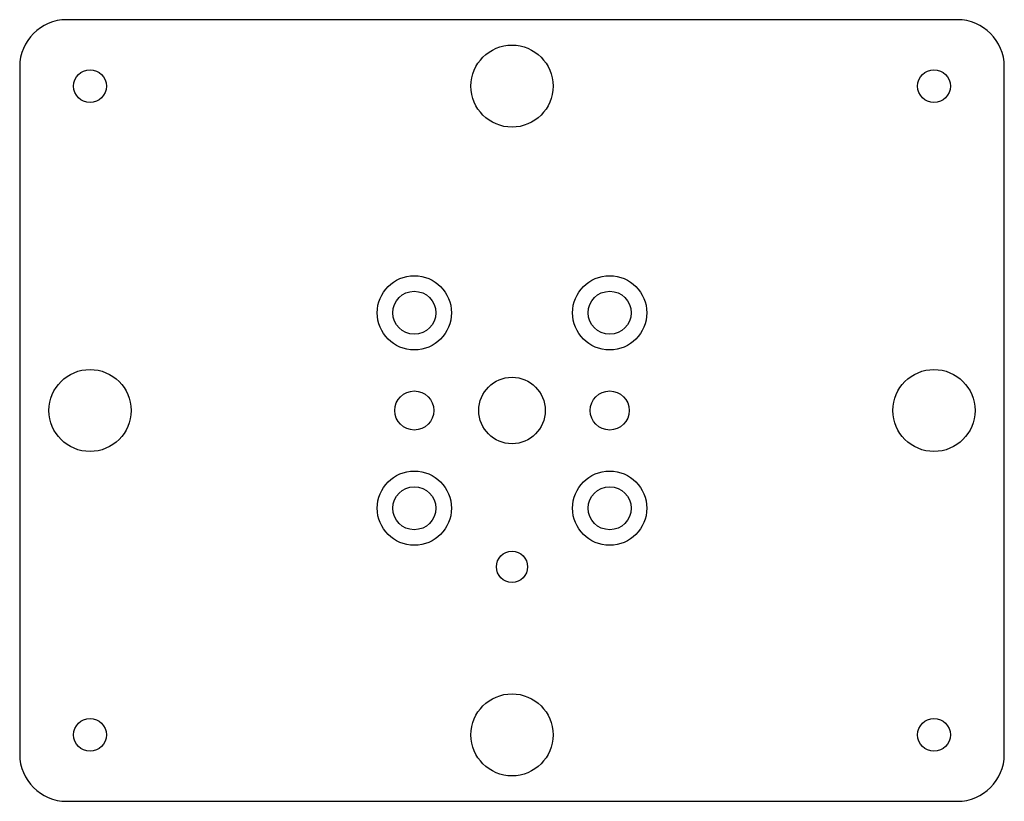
# Model space of a CAD drawing. Header units: millimetres. Extents: x -63 to 63, y -50 to 50.
import ezdxf

# ---------------------------------------------------------------- set-up
doc = ezdxf.new("R2010")
doc.units = ezdxf.units.MM

msp = doc.modelspace()

# ---------------------------------------------------------------- linework, layer by layer
at = {"layer": 'COUNTERBORE'}
for centre in [(-12.5, 12.5), (12.5, 12.5), (-12.5, -12.5), (12.5, -12.5)]:
    msp.add_circle(centre, 4.75, dxfattribs=at)
at = {"layer": 'HOLES'}
for centre, radius in [((0, 41.5), 5.25), ((-12.5, 12.5), 2.75), ((12.5, 12.5), 2.75), ((-54, 0), 5.25), ((54, 0), 5.25), ((-12.5, 0), 2.5), ((12.5, 0), 2.5), ((-12.5, -12.5), 2.75), ((12.5, -12.5), 2.75), ((0, -20), 2), ((0, -41.5), 5.25)]:
    msp.add_circle(centre, radius, dxfattribs=at)
at = {"layer": 'OUTLINE'}
for p, q in [((57, 50), (-57, 50)), ((-63, 44), (-63, -44)), ((63, -44), (63, 44)), ((-57, -50), (57, -50))]:
    msp.add_line(p, q, dxfattribs=at)
for centre, start, end in [((-57, 44), 90, 180), ((57, 44), 0, 90), ((-57, -44), 180, 270), ((57, -44), 270, 360)]:
    msp.add_arc(centre, 6, start, end, dxfattribs=at)
at = {"layer": 'TAP_DRILL'}
for centre, radius in [((-54, 41.5), 2.1), ((54, 41.5), 2.1), ((0, 0), 4.25), ((-54, -41.5), 2.1), ((54, -41.5), 2.1)]:
    msp.add_circle(centre, radius, dxfattribs=at)

doc.saveas('drawing.dxf')
